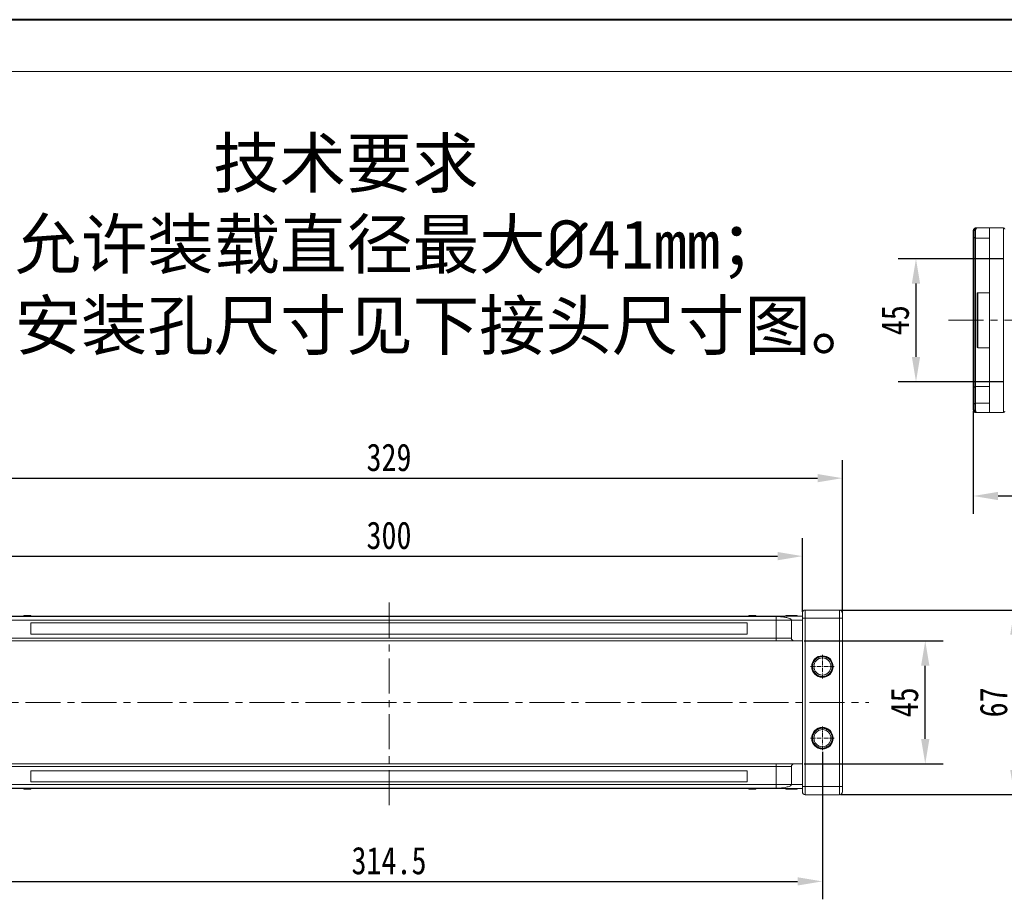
# Model space of a CAD drawing. Header units: millimetres. Extents: x -956 to 636, y -192 to 923.
# Tile 6 of 75: x -767 to -409, y 604 to 923. Entities that reach past the tile are written whole.
import ezdxf

# ---------------------------------------------------------------- set-up
doc = ezdxf.new("R2010")
doc.units = ezdxf.units.MM
doc.linetypes.add('CENTER', pattern=[0.6, 0.375, -0.075, 0.075, -0.075])
doc.linetypes.add('CENTERX2', pattern=[20.32, 12.7, -2.54, 2.54, -2.54])
doc.styles.get("Standard").update_dxf_attribs({"font": '仿宋_GB2312.ttf', "width": 0.8})
doc.styles.add('样式 6', font='仿宋_GB2312.ttf')
doc.dimstyles.new('副本 ISO-45.1', dxfattribs={"dimtxt": 10, "dimasz": 9, "dimexe": 6.5, "dimexo": 0.625, "dimgap": 2.5, "dimtad": 1, "dimdsep": 46, "dimtxsty": 'Standard', "dimcen": 2.5, "dimadec": 0, "dimazin": 0, "dimtfac": 1, "dimtmove": 0, "dimatfit": 3, "dimfxl": 0, "dimarcsym": 0})

# ---------------------------------------------------------------- blocks, each defined once
blk = doc.blocks.new('*D3290')
at = {"color": 0, "lineweight": -2}
for p, q in [((-409.83, 836.59), (-448, 836.59)), ((-441.5, 827.59), (-441.5, 800.99)), ((-409.83, 791.99), (-448, 791.99))]:
    blk.add_line(p, q, dxfattribs=at)
at = {"color": 0, "lineweight": 9}
for points in [[(-443, 827.59), (-440, 827.59), (-441.5, 836.59)], [(-443, 800.99), (-440, 800.99), (-441.5, 791.99)]]:
    blk.add_solid(points, dxfattribs=at)
at = {"layer": 'Defpoints', "color": 0, "lineweight": 9}
for p in [(-409.2, 836.59), (-441.5, 791.99), (-409.2, 791.99)]:
    blk.add_point(p, dxfattribs=at)
at = {"color": 0, "lineweight": 9, "insert": (-449, 814.29), "char_height": 10, "attachment_point": 5, "rotation": 90}
blk.add_mtext('45', dxfattribs=at)
blk = doc.blocks.new('*D3293')
at = {"color": 0, "lineweight": -2}
for p, q in [((-420.7, 781.34), (-420.7, 744.01)), ((-97.7, 781.34), (-97.7, 744.01)), ((-411.7, 750.51), (-106.7, 750.51))]:
    blk.add_line(p, q, dxfattribs=at)
at = {"color": 0, "lineweight": 9}
for points in [[(-411.7, 752.01), (-411.7, 749.01), (-420.7, 750.51)], [(-106.7, 752.01), (-106.7, 749.01), (-97.7, 750.51)]]:
    blk.add_solid(points, dxfattribs=at)
at = {"layer": 'Defpoints', "color": 0, "lineweight": 9}
for p in [(-420.7, 781.96), (-97.7, 781.96), (-97.7, 750.51)]:
    blk.add_point(p, dxfattribs=at)
at = {"color": 0, "lineweight": 9, "insert": (-259.2, 758.01), "char_height": 10, "attachment_point": 5}
blk.add_mtext('323', dxfattribs=at)
blk = doc.blocks.new('*D3275')
at = {"color": 0, "lineweight": -2}
for p, q in [((-789.95, 657.71), (-789.95, 604.16)), ((-475.45, 657.71), (-475.45, 604.16)), ((-780.95, 610.66), (-484.45, 610.66))]:
    blk.add_line(p, q, dxfattribs=at)
at = {"color": 0, "lineweight": 9}
for points in [[(-780.95, 612.16), (-780.95, 609.16), (-789.95, 610.66)], [(-484.45, 612.16), (-484.45, 609.16), (-475.45, 610.66)]]:
    blk.add_solid(points, dxfattribs=at)
at = {"layer": 'Defpoints', "color": 0, "lineweight": 9}
for p in [(-789.95, 658.34), (-475.45, 658.34), (-475.45, 610.66)]:
    blk.add_point(p, dxfattribs=at)
at = {"color": 0, "lineweight": 9, "insert": (-632.7, 618.16), "char_height": 10, "attachment_point": 5}
blk.add_mtext('314.5', dxfattribs=at)
blk = doc.blocks.new('*D3277')
at = {"color": 0, "lineweight": -2}
for p, q in [((-482.07, 697.93), (-431.64, 697.93)), ((-438.14, 662.33), (-438.14, 688.93)), ((-482.07, 653.33), (-431.64, 653.33))]:
    blk.add_line(p, q, dxfattribs=at)
at = {"color": 0, "lineweight": 9}
for points in [[(-439.64, 688.93), (-436.64, 688.93), (-438.14, 697.93)], [(-439.64, 662.33), (-436.64, 662.33), (-438.14, 653.33)]]:
    blk.add_solid(points, dxfattribs=at)
at = {"layer": 'Defpoints', "color": 0, "lineweight": 9}
for p in [(-482.7, 697.93), (-438.14, 697.93), (-482.7, 653.33)]:
    blk.add_point(p, dxfattribs=at)
at = {"color": 0, "lineweight": 9, "insert": (-445.64, 675.63), "char_height": 10, "attachment_point": 5, "rotation": 90}
blk.add_mtext('45', dxfattribs=at)
blk = doc.blocks.new('*D3278')
at = {"color": 0, "lineweight": -2}
for p, q in [((-468.89, 709.13), (-399.32, 709.13)), ((-405.82, 651.13), (-405.82, 700.13)), ((-468.89, 642.13), (-399.32, 642.13))]:
    blk.add_line(p, q, dxfattribs=at)
at = {"color": 0, "lineweight": 9}
for points in [[(-407.32, 700.13), (-404.32, 700.13), (-405.82, 709.13)], [(-407.32, 651.13), (-404.32, 651.13), (-405.82, 642.13)]]:
    blk.add_solid(points, dxfattribs=at)
at = {"layer": 'Defpoints', "color": 0, "lineweight": 9}
for p in [(-469.52, 709.13), (-405.82, 709.13), (-469.52, 642.13)]:
    blk.add_point(p, dxfattribs=at)
at = {"color": 0, "lineweight": 9, "insert": (-413.32, 675.63), "char_height": 10, "attachment_point": 5, "rotation": 90}
blk.add_mtext('67', dxfattribs=at)
blk = doc.blocks.new('*D3279')
at = {"color": 0, "lineweight": -2}
for p, q in [((-782.7, 708.42), (-782.7, 735.18)), ((-482.7, 708.42), (-482.7, 735.18)), ((-773.7, 728.68), (-491.7, 728.68))]:
    blk.add_line(p, q, dxfattribs=at)
at = {"color": 0, "lineweight": 9}
for points in [[(-773.7, 730.18), (-773.7, 727.18), (-782.7, 728.68)], [(-491.7, 730.18), (-491.7, 727.18), (-482.7, 728.68)]]:
    blk.add_solid(points, dxfattribs=at)
at = {"layer": 'Defpoints', "color": 0, "lineweight": 9}
for p in [(-482.7, 728.68), (-782.7, 707.8), (-482.7, 707.8)]:
    blk.add_point(p, dxfattribs=at)
at = {"color": 0, "lineweight": 9, "insert": (-632.7, 736.18), "char_height": 10, "attachment_point": 5}
blk.add_mtext('300', dxfattribs=at)
blk = doc.blocks.new('*D3280')
at = {"color": 0, "lineweight": -2}
for p, q in [((-797.2, 708.14), (-797.2, 763.48)), ((-468.2, 708.14), (-468.2, 763.48)), ((-788.2, 756.98), (-477.2, 756.98))]:
    blk.add_line(p, q, dxfattribs=at)
at = {"color": 0, "lineweight": 9}
for points in [[(-788.2, 758.48), (-788.2, 755.48), (-797.2, 756.98)], [(-477.2, 758.48), (-477.2, 755.48), (-468.2, 756.98)]]:
    blk.add_solid(points, dxfattribs=at)
at = {"layer": 'Defpoints', "color": 0, "lineweight": 9}
for p in [(-468.2, 756.98), (-797.2, 707.51), (-468.2, 707.51)]:
    blk.add_point(p, dxfattribs=at)
at = {"color": 0, "lineweight": 9, "insert": (-632.7, 764.48), "char_height": 10, "attachment_point": 5}
blk.add_mtext('329', dxfattribs=at)

msp = doc.modelspace()

# ---------------------------------------------------------------- linework, layer by layer
at = {"color": 7, "lineweight": 40}
msp.add_line((621.839, 923.349), (-955.855, 923.349), dxfattribs=at)
at = {"color": 7, "lineweight": 13}
msp.add_line((603.057, 904.567), (-861.945, 904.567), dxfattribs=at)
at = {"color": 7, "linetype": 'Continuous', "lineweight": 15}
for p, q in [((-420.704, 846.788), (-420.704, 846.791)), ((-420.704, 846.791), (-420.354, 846.79)), ((-420.704, 846.788), (-420.354, 846.788)), ((-420.704, 781.792), (-420.704, 846.788)), ((-419.854, 847.123), (-419.854, 844.04)), ((-414.854, 847.79), (-419.354, 847.79)), ((-414.854, 847.79), (-414.854, 780.79)), ((-409.704, 847.79), (-414.854, 847.79)), ((-409.704, 847.79), (-409.704, 780.79)), ((-420.354, 843.854), (-420.554, 843.854)), ((-419.854, 844.04), (-414.854, 844.04)), ((-419.854, 790.248), (-419.854, 844.04)), ((-420.354, 841.283), (-420.554, 841.283)), ((-420.554, 838.726), (-420.354, 838.726)), ((-414.854, 824.29), (-419.004, 824.29)), ((-419.004, 824.29), (-419.004, 814.29)), ((-419.004, 814.29), (-419.004, 804.29)), ((-419.004, 804.29), (-414.854, 804.29)), ((-420.354, 783.851), (-420.354, 789.895)), ((-414.854, 790.248), (-419.854, 790.248)), ((-419.854, 784.204), (-419.854, 790.248)), ((-419.854, 784.204), (-419.854, 781.457)), ((-414.854, 784.204), (-419.854, 784.204)), ((-420.704, 781.789), (-420.704, 781.792)), ((-420.354, 781.792), (-420.704, 781.792)), ((-420.354, 781.79), (-420.704, 781.789)), ((-419.354, 780.79), (-414.854, 780.79)), ((-414.854, 780.79), (-409.704, 780.79)), ((-481.697, 709.125), (-481.697, 706.125)), ((-481.697, 709.125), (-469.197, 709.125)), ((-469.197, 709.125), (-469.197, 706.125)), ((-782.697, 706.925), (-632.697, 706.925)), ((-632.697, 706.881), (-782.697, 706.881)), ((-773.197, 706.793), (-632.697, 706.793)), ((-632.697, 705.425), (-773.197, 705.425)), ((-765.179, 706.925), (-765.179, 707.125)), ((-765.061, 707.125), (-765.179, 707.125)), ((-765.061, 706.925), (-765.061, 707.125)), ((-765.061, 707.125), (-764.956, 707.125)), ((-764.956, 707.125), (-764.956, 706.925)), ((-764.605, 707.125), (-764.956, 707.125)), ((-764.605, 706.925), (-764.605, 707.125)), ((-763.887, 707.125), (-764.605, 707.125)), ((-763.887, 706.925), (-763.887, 707.125)), ((-763.442, 707.125), (-763.887, 707.125)), ((-763.442, 706.925), (-763.442, 707.125)), ((-763.442, 707.125), (-763.371, 707.125)), ((-763.371, 707.125), (-763.371, 706.925)), ((-763.371, 707.125), (-763.111, 707.125)), ((-763.111, 706.925), (-763.111, 707.125)), ((-762.63, 707.125), (-763.111, 707.125)), ((-762.697, 700.425), (-762.697, 704.425)), ((-762.697, 704.425), (-632.697, 704.425)), ((-762.63, 706.925), (-762.63, 707.125)), ((-762.63, 707.125), (-762.626, 707.125)), ((-762.626, 707.125), (-762.626, 706.925)), ((-632.697, 706.925), (-482.697, 706.925)), ((-482.697, 706.881), (-632.697, 706.881)), ((-632.697, 706.793), (-492.197, 706.793)), ((-492.197, 705.425), (-632.697, 705.425)), ((-632.697, 704.425), (-502.697, 704.425)), ((-502.697, 704.425), (-502.697, 700.425)), ((-502.153, 706.925), (-502.153, 707.125)), ((-502.153, 707.125), (-502.013, 707.125)), ((-502.013, 707.125), (-502.013, 706.925)), ((-500.634, 707.125), (-502.013, 707.125)), ((-500.634, 706.925), (-500.634, 707.125)), ((-500.634, 707.125), (-500.425, 707.125)), ((-500.425, 707.125), (-500.425, 706.925)), ((-499.944, 707.125), (-500.425, 707.125)), ((-499.944, 706.925), (-499.944, 707.125)), ((-499.839, 707.125), (-499.944, 707.125)), ((-499.839, 706.925), (-499.839, 707.125)), ((-499.839, 707.125), (-499.827, 707.125)), ((-499.827, 707.125), (-499.827, 706.925)), ((-499.6, 707.125), (-499.827, 707.125)), ((-499.6, 706.925), (-499.6, 707.125)), ((-492.197, 705.425), (-492.197, 706.793)), ((-486.697, 705.425), (-492.197, 705.425)), ((-492.197, 705.425), (-492.197, 698.925)), ((-488.697, 707.125), (-488.697, 706.925)), ((-488.286, 707.125), (-488.286, 706.925)), ((-482.697, 705.425), (-486.697, 705.425)), ((-486.697, 705.425), (-486.697, 698.925)), ((-486.669, 707.125), (-486.669, 706.925)), ((-485.052, 707.125), (-485.052, 706.925)), ((-484.645, 707.125), (-484.645, 706.925)), ((-482.697, 706.125), (-481.697, 706.125)), ((-482.697, 706.125), (-482.697, 645.125)), ((-469.197, 706.125), (-481.697, 706.125)), ((-481.697, 706.125), (-481.697, 645.125)), ((-469.197, 706.125), (-468.197, 706.125)), ((-469.197, 645.125), (-469.197, 706.125)), ((-468.197, 706.125), (-468.197, 645.125)), ((-632.697, 700.425), (-762.697, 700.425)), ((-502.697, 700.425), (-632.697, 700.425)), ((-773.197, 698.925), (-632.697, 698.925)), ((-632.697, 697.925), (-773.197, 697.925)), ((-632.697, 698.925), (-492.197, 698.925)), ((-492.197, 697.925), (-632.697, 697.925)), ((-492.197, 698.925), (-486.697, 698.925)), ((-492.197, 698.925), (-492.197, 697.925)), ((-485.697, 697.925), (-482.697, 697.925)), ((-773.197, 653.325), (-632.697, 653.325)), ((-632.697, 652.325), (-773.197, 652.325)), ((-762.697, 646.825), (-762.697, 650.825)), ((-762.697, 650.825), (-632.697, 650.825)), ((-632.697, 653.325), (-492.197, 653.325)), ((-492.197, 652.325), (-632.697, 652.325)), ((-632.697, 650.825), (-502.697, 650.825)), ((-502.697, 650.825), (-502.697, 646.825)), ((-492.197, 652.325), (-492.197, 653.325)), ((-486.697, 652.325), (-492.197, 652.325)), ((-492.197, 652.325), (-492.197, 645.825)), ((-486.697, 652.325), (-486.697, 645.825)), ((-485.697, 653.325), (-482.697, 653.325)), ((-632.697, 646.825), (-762.697, 646.825)), ((-502.697, 646.825), (-632.697, 646.825)), ((-782.697, 644.37), (-632.697, 644.37)), ((-632.697, 644.325), (-782.697, 644.325)), ((-773.197, 645.825), (-632.697, 645.825)), ((-632.697, 644.457), (-773.197, 644.457)), ((-765.179, 644.325), (-765.179, 644.125)), ((-765.179, 644.125), (-764.952, 644.125)), ((-764.952, 644.125), (-764.952, 644.325)), ((-764.94, 644.125), (-764.952, 644.125)), ((-764.94, 644.325), (-764.94, 644.125)), ((-764.94, 644.125), (-764.835, 644.125)), ((-764.835, 644.325), (-764.835, 644.125)), ((-764.835, 644.125), (-764.354, 644.125)), ((-764.354, 644.125), (-764.354, 644.325)), ((-764.145, 644.125), (-764.354, 644.125)), ((-764.145, 644.325), (-764.145, 644.125)), ((-764.145, 644.125), (-762.766, 644.125)), ((-762.766, 644.125), (-762.766, 644.325)), ((-762.626, 644.125), (-762.766, 644.125)), ((-762.626, 644.325), (-762.626, 644.125)), ((-632.697, 645.825), (-492.197, 645.825)), ((-492.197, 644.457), (-632.697, 644.457)), ((-632.697, 644.37), (-482.697, 644.37)), ((-482.697, 644.325), (-632.697, 644.325)), ((-502.153, 644.125), (-502.153, 644.325)), ((-502.149, 644.125), (-502.153, 644.125)), ((-502.149, 644.325), (-502.149, 644.125)), ((-502.149, 644.125), (-501.667, 644.125)), ((-501.667, 644.325), (-501.667, 644.125)), ((-501.408, 644.125), (-501.667, 644.125)), ((-501.408, 644.125), (-501.408, 644.325)), ((-501.337, 644.125), (-501.408, 644.125)), ((-501.337, 644.325), (-501.337, 644.125)), ((-501.337, 644.125), (-500.892, 644.125)), ((-500.892, 644.325), (-500.892, 644.125)), ((-500.892, 644.125), (-500.174, 644.125)), ((-500.174, 644.325), (-500.174, 644.125)), ((-500.174, 644.125), (-499.823, 644.125)), ((-499.823, 644.125), (-499.823, 644.325)), ((-499.717, 644.125), (-499.823, 644.125)), ((-499.717, 644.325), (-499.717, 644.125)), ((-499.717, 644.125), (-499.6, 644.125)), ((-499.6, 644.325), (-499.6, 644.125)), ((-492.197, 645.825), (-486.697, 645.825)), ((-492.197, 645.825), (-492.197, 644.457)), ((-488.697, 644.125), (-488.697, 644.325)), ((-486.697, 645.825), (-482.697, 645.825)), ((-486.643, 644.325), (-486.643, 644.125)), ((-484.645, 644.125), (-484.645, 644.325)), ((-482.697, 645.125), (-481.697, 645.125)), ((-481.697, 645.125), (-481.697, 642.125)), ((-481.697, 645.125), (-469.197, 645.125)), ((-469.197, 645.125), (-468.197, 645.125)), ((-469.197, 645.125), (-469.197, 642.125)), ((-469.197, 642.125), (-481.697, 642.125))]:
    msp.add_line(p, q, dxfattribs=at)
at = {"color": 1, "linetype": 'CENTERX2', "lineweight": 13}
for p, q in [((-429.706, 814.29), (-87.86, 814.29)), ((-632.697, 638.261), (-632.697, 712.99)), ((-805.237, 675.625), (-458.552, 675.625))]:
    msp.add_line(p, q, dxfattribs=at)
at = {"color": 1, "linetype": 'CENTER', "lineweight": 9, "ltscale": 3.9624}
for p, q in [((-475.447, 692.915), (-475.447, 684.335)), ((-479.737, 688.625), (-471.157, 688.625)), ((-475.447, 666.915), (-475.447, 658.335)), ((-479.737, 662.625), (-471.157, 662.625))]:
    msp.add_line(p, q, dxfattribs=at)
at = {"color": 7, "linetype": 'Continuous', "lineweight": 15}
for centre, radius in [((-475.447, 688.625), 3.9), ((-475.447, 688.625), 3.1), ((-475.447, 662.625), 3.9), ((-475.447, 662.625), 3.1)]:
    msp.add_circle(centre, radius, dxfattribs=at)
for centre, radius, start, end in [((-419.924, 846.686), 0.443, 80.98068, 166.39946), ((-419.675, 847.634), 0.158, 100.60493, 166.76076), ((-409.704, 847.29), 0.5, 0, 90), ((-419.883, 844.511), 0.472, 184.06872, 273.55943), ((-419.004, 823.94), 0.35, 90, 180), ((-419.004, 804.64), 0.35, 180, 270), ((-419.917, 789.806), 0.446, 81.95053, 168.57825), ((-419.917, 783.762), 0.446, 81.95053, 168.57825), ((-419.924, 781.894), 0.443, 193.60053, 279.01929), ((-419.675, 780.946), 0.158, 193.23924, 259.39507), ((-409.704, 781.29), 0.5, 270, 0), ((-481.697, 708.125), 1, 90, 180), ((-469.197, 708.125), 1, 0, 90), ((-481.697, 643.125), 1, 180, 270), ((-469.197, 643.125), 1, 270, 0)]:
    msp.add_arc(centre, radius, start, end, dxfattribs=at)
for points, knots in [([(-420.704, 846.791), (-420.697, 846.882), (-420.683, 847.046), (-420.58, 847.291), (-420.435, 847.487), (-420.251, 847.634), (-420.068, 847.727), (-419.882, 847.78), (-419.76, 847.786), (-419.704, 847.789)], [0, 0, 0, 0, 0.172016, 0.3127556, 0.4995985, 0.630391, 0.7580256, 0.8892284, 1, 1, 1, 1]), ([(-420.354, 846.79), (-420.337, 846.925), (-420.301, 847.213), (-420.051, 847.539), (-419.722, 847.751), (-419.477, 847.777), (-419.354, 847.79)], [0, 0, 0, 0, 0.2343503, 0.4981953, 0.748869, 1, 1, 1, 1]), ([(-419.354, 847.79), (-419.47, 847.759), (-419.651, 847.711), (-419.823, 847.424), (-419.844, 847.217), (-419.854, 847.123)], [0, 0, 0, 0, 0.4984129, 0.772928, 1, 1, 1, 1]), ([(-420.554, 843.854), (-420.554, 843.85), (-420.554, 843.836), (-420.554, 843.641), (-420.554, 843.154), (-420.554, 842.447), (-420.554, 841.796), (-420.554, 841.382), (-420.554, 841.283)], [0, 0, 0, 0, 0.1013981, 0.3069957, 0.5061443, 0.6852619, 0.9245571, 1, 1, 1, 1]), ([(-420.354, 844.478), (-420.354, 844.55), (-420.354, 844.696), (-420.354, 845.02), (-420.354, 845.393), (-420.354, 845.659), (-420.354, 845.79)], [0, 0, 0, 0, 0.24551284, 0.5, 0.75448716, 1, 1, 1, 1]), ([(-420.354, 789.895), (-420.354, 790.527), (-420.354, 791.791), (-420.354, 793.855), (-420.354, 796.045), (-420.354, 798.367), (-420.354, 800.808), (-420.354, 803.338), (-420.354, 805.935), (-420.354, 808.577), (-420.354, 811.661), (-420.354, 815.186), (-420.354, 818.68), (-420.354, 821.694), (-420.354, 824.237), (-420.354, 826.74), (-420.354, 829.194), (-420.354, 831.581), (-420.354, 833.868), (-420.354, 836.034), (-420.354, 838.064), (-420.354, 840.229), (-420.354, 842.459), (-420.354, 843.805), (-420.354, 844.478)], [0, 0, 0, 0, 0.0411432, 0.0821686, 0.1233154, 0.1653953, 0.2076405, 0.2500186, 0.2923895, 0.3346347, 0.3767218, 0.4383567, 0.5, 0.5411413, 0.5821667, 0.6233154, 0.6653953, 0.7076405, 0.7500186, 0.7923895, 0.8346347, 0.8767218, 0.9383589, 1, 1, 1, 1]), ([(-420.554, 841.283), (-420.554, 841.15), (-420.554, 840.747), (-420.554, 840.107), (-420.554, 839.445), (-420.554, 838.979), (-420.554, 838.753), (-420.554, 838.734), (-420.554, 838.726)], [0, 0, 0, 0, 0.1018882, 0.3073435, 0.4929627, 0.6786474, 0.8607914, 1, 1, 1, 1]), ([(-419.354, 823.94), (-419.354, 823.926), (-419.354, 823.898), (-419.354, 823.666), (-419.354, 823.316), (-419.354, 822.873), (-419.354, 822.377), (-419.354, 821.794), (-419.354, 820.904), (-419.354, 819.871), (-419.354, 818.737), (-419.354, 817.577), (-419.354, 816.091), (-419.354, 814.879), (-419.354, 814.29)], [0, 0, 0, 0, 0.0776745, 0.1577414, 0.2400414, 0.3044107, 0.3687452, 0.4344841, 0.5001876, 0.6314541, 0.6958234, 0.7601579, 0.8835661, 1, 1, 1, 1]), ([(-419.354, 814.29), (-419.354, 813.898), (-419.354, 813.101), (-419.354, 811.907), (-419.354, 810.814), (-419.354, 809.843), (-419.354, 808.994), (-419.354, 808.195), (-419.354, 807.208), (-419.354, 806.37), (-419.354, 805.706), (-419.354, 805.181), (-419.354, 804.735), (-419.354, 804.671), (-419.354, 804.64)], [0, 0, 0, 0, 0.07766667, 0.15774142, 0.24004141, 0.3044107, 0.36874521, 0.43448416, 0.50018759, 0.63145414, 0.69582342, 0.76015794, 0.88356614, 1, 1, 1, 1]), ([(-419.704, 780.791), (-419.76, 780.794), (-419.884, 780.8), (-420.07, 780.854), (-420.252, 780.947), (-420.435, 781.093), (-420.581, 781.289), (-420.683, 781.534), (-420.697, 781.698), (-420.704, 781.789)], [0, 0, 0, 0, 0.1119973, 0.2448439, 0.3691679, 0.5008987, 0.6875333, 0.8281382, 1, 1, 1, 1]), ([(-419.354, 780.79), (-419.477, 780.803), (-419.722, 780.829), (-420.051, 781.041), (-420.301, 781.367), (-420.337, 781.655), (-420.354, 781.79)], [0, 0, 0, 0, 0.2515188, 0.5017844, 0.7656323, 1, 1, 1, 1]), ([(-419.854, 781.457), (-419.844, 781.363), (-419.823, 781.156), (-419.651, 780.869), (-419.47, 780.821), (-419.354, 780.79)], [0, 0, 0, 0, 0.2270634, 0.5015869, 1, 1, 1, 1]), ([(-482.697, 708.125), (-482.697, 708.098), (-482.697, 708.057), (-482.697, 707.808), (-482.697, 707.549), (-482.697, 707.231), (-482.697, 706.765), (-482.697, 706.377), (-482.697, 706.125)], [0, 0, 0, 0, 0.2394429, 0.3696359, 0.4999999, 0.6301929, 0.7605571, 1, 1, 1, 1]), ([(-468.197, 708.125), (-468.197, 708.098), (-468.197, 708.057), (-468.197, 707.808), (-468.197, 707.549), (-468.197, 707.231), (-468.197, 706.765), (-468.197, 706.377), (-468.197, 706.125)], [0, 0, 0, 0, 0.23944295, 0.36980709, 0.50000008, 0.63036414, 0.76055705, 1, 1, 1, 1]), ([(-492.197, 706.793), (-491.805, 706.785), (-491.109, 706.769), (-490.189, 706.681), (-489.405, 706.577), (-488.692, 706.448), (-488.029, 706.289), (-487.459, 706.1), (-487.023, 705.884), (-486.749, 705.657), (-486.714, 705.502), (-486.697, 705.425)], [0, 0, 0, 0, 0.1253767, 0.2231439, 0.3210442, 0.4226148, 0.5242047, 0.6437825, 0.7633681, 0.8816833, 1, 1, 1, 1]), ([(-488.697, 707.125), (-488.694, 707.125), (-488.69, 707.125), (-488.646, 707.125), (-488.568, 707.125), (-488.47, 707.125), (-488.372, 707.125), (-488.314, 707.125), (-488.286, 707.125)], [0, 0, 0, 0, 0.1926347, 0.388697, 0.5820148, 0.7830443, 0.8909593, 1, 1, 1, 1]), ([(-488.286, 707.125), (-488.231, 707.125), (-488.122, 707.125), (-487.885, 707.125), (-487.577, 707.125), (-487.24, 707.125), (-486.936, 707.125), (-486.758, 707.125), (-486.669, 707.125)], [0, 0, 0, 0, 0.1184406, 0.2393457, 0.4595932, 0.6849248, 0.8422399, 1, 1, 1, 1]), ([(-486.669, 707.125), (-486.536, 707.125), (-486.233, 707.125), (-485.704, 707.125), (-485.281, 707.125), (-485.074, 707.125), (-485.052, 707.125)], [0, 0, 0, 0, 0.23673076, 0.53755546, 0.94966792, 1, 1, 1, 1]), ([(-485.052, 707.125), (-485.002, 707.125), (-484.9, 707.125), (-484.784, 707.125), (-484.701, 707.125), (-484.663, 707.125), (-484.648, 707.125), (-484.646, 707.125), (-484.645, 707.125)], [0, 0, 0, 0, 0.1937762, 0.3936, 0.5878635, 0.7889077, 0.894169, 1, 1, 1, 1]), ([(-485.697, 697.925), (-485.718, 697.925), (-485.761, 697.925), (-486.123, 697.925), (-486.723, 697.925), (-487.568, 697.925), (-488.437, 697.925), (-489.202, 697.925), (-489.983, 697.925), (-490.984, 697.925), (-491.8, 697.925), (-492.197, 697.925)], [0, 0, 0, 0, 0.1164968, 0.2399717, 0.3685799, 0.4999174, 0.6312549, 0.6956158, 0.7600283, 0.8835032, 1, 1, 1, 1]), ([(-486.697, 698.925), (-486.686, 698.813), (-486.664, 698.588), (-486.491, 698.288), (-486.237, 698.062), (-485.956, 697.942), (-485.77, 697.93), (-485.697, 697.925)], [0, 0, 0, 0, 0.21469386, 0.42938772, 0.64408158, 0.85877544, 1, 1, 1, 1]), ([(-471.847, 688.625), (-471.859, 688.851), (-471.883, 689.304), (-472.087, 689.976), (-472.415, 690.616), (-472.884, 691.188), (-473.36, 691.578), (-473.783, 691.825), (-474.213, 692.021), (-474.768, 692.184), (-475.447, 692.246), (-476.125, 692.184), (-476.797, 691.986), (-477.438, 691.656), (-478.009, 691.188), (-478.399, 690.712), (-478.647, 690.288), (-478.841, 689.859), (-479.011, 689.304), (-479.035, 688.851), (-479.047, 688.625)], [0, 0, 0, 0, 0.05998, 0.1199831, 0.1849463, 0.249957, 0.3149202, 0.3472901, 0.3800161, 0.4399843, 0.4999996, 0.5599679, 0.6199831, 0.6849463, 0.749957, 0.8149202, 0.8472901, 0.8800161, 0.9399965, 1, 1, 1, 1]), ([(-479.047, 688.625), (-479.035, 688.399), (-479.011, 687.946), (-478.806, 687.274), (-478.478, 686.634), (-478.01, 686.063), (-477.533, 685.672), (-477.11, 685.425), (-476.681, 685.23), (-476.125, 685.067), (-475.447, 685.004), (-474.768, 685.067), (-474.096, 685.264), (-473.456, 685.594), (-472.884, 686.062), (-472.494, 686.538), (-472.246, 686.962), (-472.052, 687.391), (-471.883, 687.946), (-471.859, 688.399), (-471.847, 688.625)], [0, 0, 0, 0, 0.05998, 0.1199831, 0.1849463, 0.249957, 0.3149202, 0.3472901, 0.3800161, 0.4399843, 0.4999996, 0.5599679, 0.6199831, 0.6849463, 0.749957, 0.8149202, 0.8472901, 0.8800161, 0.9399965, 1, 1, 1, 1]), ([(-471.847, 662.625), (-471.859, 662.851), (-471.883, 663.304), (-472.087, 663.976), (-472.415, 664.616), (-472.884, 665.188), (-473.36, 665.578), (-473.783, 665.825), (-474.213, 666.021), (-474.768, 666.184), (-475.447, 666.246), (-476.125, 666.184), (-476.797, 665.986), (-477.438, 665.656), (-478.009, 665.188), (-478.399, 664.712), (-478.647, 664.288), (-478.841, 663.859), (-479.011, 663.304), (-479.035, 662.851), (-479.047, 662.625)], [0, 0, 0, 0, 0.05998, 0.1199831, 0.1849463, 0.249957, 0.3149202, 0.3472901, 0.3800161, 0.4399843, 0.4999996, 0.5599679, 0.6199831, 0.6849463, 0.749957, 0.8149202, 0.8472901, 0.8800161, 0.9399965, 1, 1, 1, 1]), ([(-479.047, 662.625), (-479.035, 662.399), (-479.011, 661.946), (-478.806, 661.274), (-478.478, 660.634), (-478.01, 660.063), (-477.533, 659.672), (-477.11, 659.425), (-476.681, 659.23), (-476.125, 659.067), (-475.447, 659.004), (-474.768, 659.067), (-474.096, 659.264), (-473.456, 659.594), (-472.884, 660.062), (-472.494, 660.538), (-472.246, 660.962), (-472.052, 661.391), (-471.883, 661.946), (-471.859, 662.399), (-471.847, 662.625)], [0, 0, 0, 0, 0.05998, 0.1199831, 0.1849463, 0.249957, 0.3149202, 0.3472901, 0.3800161, 0.4399843, 0.4999996, 0.5599679, 0.6199831, 0.6849463, 0.749957, 0.8149202, 0.8472901, 0.8800161, 0.9399965, 1, 1, 1, 1]), ([(-492.197, 653.325), (-491.8, 653.325), (-490.984, 653.325), (-489.772, 653.325), (-488.607, 653.325), (-487.568, 653.325), (-486.862, 653.325), (-486.415, 653.325), (-486.061, 653.325), (-485.761, 653.325), (-485.718, 653.325), (-485.697, 653.325)], [0, 0, 0, 0, 0.1164968, 0.2399717, 0.3685799, 0.4999174, 0.6312549, 0.6956158, 0.7600283, 0.8835032, 1, 1, 1, 1]), ([(-485.697, 653.325), (-485.809, 653.314), (-486.034, 653.292), (-486.334, 653.12), (-486.56, 652.866), (-486.68, 652.585), (-486.692, 652.399), (-486.697, 652.325)], [0, 0, 0, 0, 0.21469386, 0.42938772, 0.64408158, 0.85877544, 1, 1, 1, 1]), ([(-486.697, 645.825), (-486.716, 645.744), (-486.755, 645.581), (-487.057, 645.343), (-487.536, 645.12), (-488.187, 644.916), (-488.993, 644.74), (-489.82, 644.613), (-490.607, 644.529), (-491.358, 644.471), (-491.902, 644.462), (-492.197, 644.457)], [0, 0, 0, 0, 0.1245955, 0.2491892, 0.3738223, 0.4984451, 0.6220504, 0.7455895, 0.8257011, 0.9057067, 1, 1, 1, 1]), ([(-486.643, 644.125), (-486.776, 644.125), (-487.178, 644.125), (-487.734, 644.125), (-488.242, 644.125), (-488.544, 644.125), (-488.682, 644.125), (-488.693, 644.125), (-488.697, 644.125)], [0, 0, 0, 0, 0.1423372, 0.4291269, 0.5899433, 0.7512055, 0.9098946, 1, 1, 1, 1]), ([(-484.645, 644.125), (-484.656, 644.125), (-484.677, 644.125), (-484.88, 644.125), (-485.185, 644.125), (-485.72, 644.125), (-486.229, 644.125), (-486.584, 644.125), (-486.643, 644.125)], [0, 0, 0, 0, 0.148288, 0.2977445, 0.4437132, 0.6077915, 0.9347078, 1, 1, 1, 1]), ([(-482.697, 645.125), (-482.697, 644.874), (-482.697, 644.485), (-482.697, 644.019), (-482.697, 643.701), (-482.697, 643.443), (-482.697, 643.194), (-482.697, 643.152), (-482.697, 643.125)], [0, 0, 0, 0, 0.2394429, 0.3696359, 0.4999999, 0.6301929, 0.7605571, 1, 1, 1, 1]), ([(-468.197, 645.125), (-468.197, 644.874), (-468.197, 644.485), (-468.197, 644.019), (-468.197, 643.701), (-468.197, 643.442), (-468.197, 643.193), (-468.197, 643.152), (-468.197, 643.125)], [0, 0, 0, 0, 0.2394429, 0.3698071, 0.5000001, 0.6303641, 0.7605571, 1, 1, 1, 1])]:
    msp.add_open_spline(points, degree=3, knots=knots, dxfattribs=at)
for points in [[(-420.354, 845.79), (-420.354, 845.974), (-420.354, 846.343), (-420.354, 846.641), (-420.354, 846.79)], [(-420.354, 782.79), (-420.354, 782.989), (-420.354, 783.386), (-420.354, 783.696), (-420.354, 783.851)], [(-420.354, 781.79), (-420.354, 781.939), (-420.354, 782.237), (-420.354, 782.606), (-420.354, 782.79)]]:
    msp.add_open_spline(points, degree=3, dxfattribs=at)

# ---------------------------------------------------------------- texts
at = {"insert": (-792.51, 880.122), "char_height": 17.64817, "attachment_point": 1, "style": '样式 6'}
msp.add_mtext('        技术要求\\P1.允许装载直径最大{\\fISOCPEUR|b0|i0|c0|p34;%%C}41mm；\\P2.安装孔尺寸见下接头尺寸图。', dxfattribs=at)

# ---------------------------------------------------------------- dimensions: what is measured, and where the dimension line sits
at = {"color": 5, "lineweight": 9}
for base, p1, p2, angle, picture, middle in [((-441.497, 791.99), (-409.204, 836.59), (-409.204, 791.99), 90, '*D3290', (-448.997, 814.29)), ((-438.139, 697.925), (-482.697, 653.325), (-482.697, 697.925), 270, '*D3277', (-445.639, 675.625))]:
    dim = msp.add_linear_dim(base=base, p1=p1, p2=p2, angle=angle, text='45', dimstyle='副本 ISO-45.1', dxfattribs=at)
    dim.commit()
    dim.dimension.update_dxf_attribs({"geometry": picture, "text_midpoint": middle})
for base, p1, p2, picture, middle in [((-97.704, 750.507), (-420.704, 781.965), (-97.704, 781.965), '*D3293', (-259.204, 758.007)), ((-468.197, 756.983), (-797.197, 707.514), (-468.197, 707.514), '*D3280', (-632.697, 764.483)), ((-482.697, 728.682), (-782.697, 707.799), (-482.697, 707.799), '*D3279', (-632.697, 736.182)), ((-475.447, 610.657), (-789.947, 658.335), (-475.447, 658.335), '*D3275', (-632.697, 618.157))]:
    dim = msp.add_linear_dim(base=base, p1=p1, p2=p2, dimstyle='副本 ISO-45.1', dxfattribs=at)
    dim.commit()
    dim.dimension.update_dxf_attribs({"geometry": picture, "text_midpoint": middle})
dim = msp.add_linear_dim(base=(-405.819, 709.125), p1=(-469.515, 642.125), p2=(-469.515, 709.125), angle=270, dimstyle='副本 ISO-45.1', dxfattribs=at)
dim.commit()
dim.dimension.update_dxf_attribs({"geometry": '*D3278', "text_midpoint": (-413.319, 675.625)})

doc.saveas('drawing.dxf')
